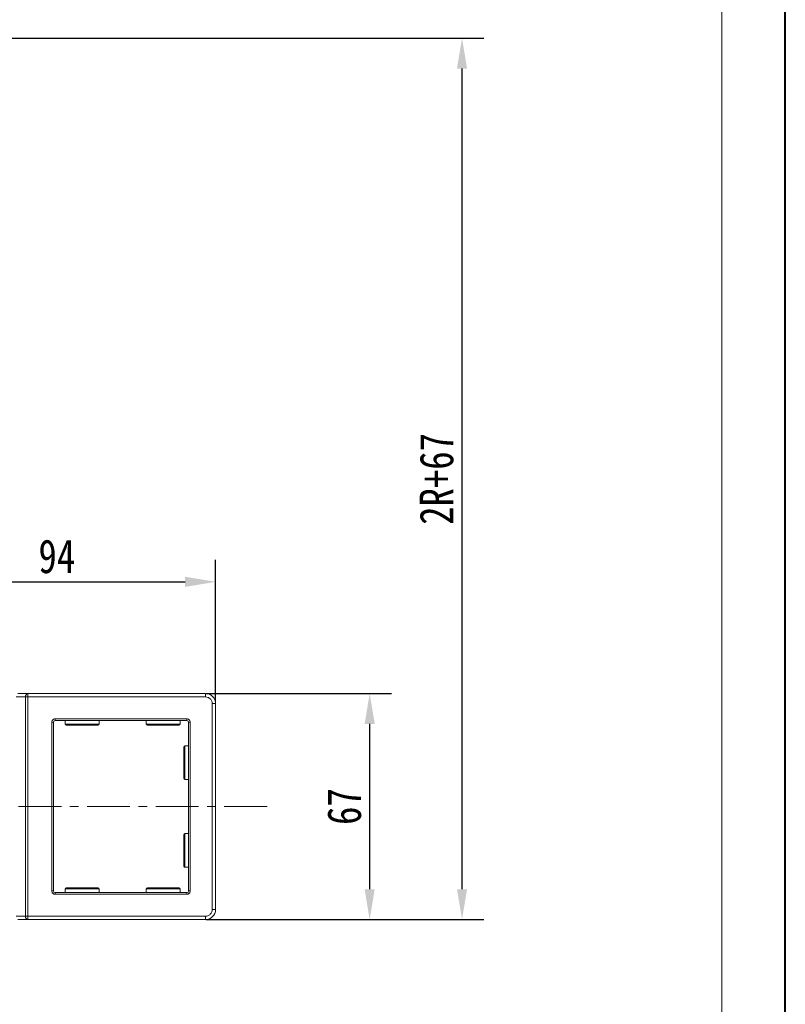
# Model space of a CAD drawing. Header units: millimetres. Extents: x -956 to 636, y -192 to 923.
# Tile 67 of 75: x 395 to 622, y 374 to 666. Entities that reach past the tile are written whole.
import ezdxf

# ---------------------------------------------------------------- set-up
doc = ezdxf.new("R2010")
doc.units = ezdxf.units.MM
doc.linetypes.add('CENTERX2', pattern=[20.32, 12.7, -2.54, 2.54, -2.54])
doc.styles.get("Standard").update_dxf_attribs({"font": '仿宋_GB2312.ttf', "width": 0.8})
doc.dimstyles.new('副本 ISO-45.1', dxfattribs={"dimtxt": 10, "dimasz": 9, "dimexe": 6.5, "dimexo": 0.625, "dimgap": 2.5, "dimtad": 1, "dimdsep": 46, "dimtxsty": 'Standard', "dimcen": 2.5, "dimadec": 0, "dimazin": 0, "dimtfac": 1, "dimtmove": 0, "dimatfit": 3, "dimfxl": 0, "dimarcsym": 0})

# ---------------------------------------------------------------- blocks, each defined once
blk = doc.blocks.new('*D3269')
at = {"color": 0, "lineweight": -2}
for p, q in [((450.38, 466.36), (505.26, 466.36)), ((498.76, 408.36), (498.76, 457.36)), ((450.38, 399.36), (505.26, 399.36))]:
    blk.add_line(p, q, dxfattribs=at)
at = {"color": 0, "lineweight": 9}
for points in [[(497.26, 457.36), (500.26, 457.36), (498.76, 466.36)], [(497.26, 408.36), (500.26, 408.36), (498.76, 399.36)]]:
    blk.add_solid(points, dxfattribs=at)
at = {"layer": 'Defpoints', "color": 0, "lineweight": 9}
for p in [(449.75, 466.36), (498.76, 466.36), (449.75, 399.36)]:
    blk.add_point(p, dxfattribs=at)
at = {"color": 0, "lineweight": 9, "insert": (491.26, 432.86), "char_height": 10, "attachment_point": 5, "rotation": 90}
blk.add_mtext('67', dxfattribs=at)
blk = doc.blocks.new('*D3270')
at = {"color": 0, "lineweight": -2}
for p, q in [((28.62, 660.56), (532.61, 660.56)), ((526.11, 408.36), (526.11, 651.56)), ((450.38, 399.36), (532.61, 399.36))]:
    blk.add_line(p, q, dxfattribs=at)
at = {"color": 0, "lineweight": 9}
for points in [[(524.61, 651.56), (527.61, 651.56), (526.11, 660.56)], [(524.61, 408.36), (527.61, 408.36), (526.11, 399.36)]]:
    blk.add_solid(points, dxfattribs=at)
at = {"layer": 'Defpoints', "color": 0, "lineweight": 9}
for p in [(28, 660.56), (526.11, 660.56), (449.75, 399.36)]:
    blk.add_point(p, dxfattribs=at)
at = {"color": 0, "lineweight": 9, "insert": (518.61, 529.96), "char_height": 10, "attachment_point": 5, "rotation": 90}
blk.add_mtext('2R+67', dxfattribs=at)
blk = doc.blocks.new('*D3267')
at = {"color": 0, "lineweight": -2}
for p, q in [((359.12, 466.49), (359.12, 505.96)), ((453.12, 463.99), (453.12, 505.96)), ((368.12, 499.46), (444.12, 499.46))]:
    blk.add_line(p, q, dxfattribs=at)
at = {"color": 0, "lineweight": 9}
for points in [[(368.12, 500.96), (368.12, 497.96), (359.12, 499.46)], [(444.12, 500.96), (444.12, 497.96), (453.12, 499.46)]]:
    blk.add_solid(points, dxfattribs=at)
at = {"layer": 'Defpoints', "color": 0, "lineweight": 9}
for p in [(453.12, 499.46), (359.12, 465.86), (453.12, 463.36)]:
    blk.add_point(p, dxfattribs=at)
at = {"color": 0, "lineweight": 9, "insert": (406.12, 506.96), "char_height": 10, "attachment_point": 5}
blk.add_mtext('94', dxfattribs=at)

msp = doc.modelspace()

# ---------------------------------------------------------------- linework, layer by layer
at = {"color": 7, "lineweight": 40}
msp.add_line((621.839, -192.306), (621.839, 923.349), dxfattribs=at)
at = {"color": 7, "lineweight": 13}
msp.add_line((603.057, -173.524), (603.057, 904.567), dxfattribs=at)
at = {"color": 7, "linetype": 'Continuous', "lineweight": 15}
for p, q in [((394.119, 465.361), (396.82, 465.361)), ((397.579, 466.361), (394.579, 466.361)), ((396.82, 400.361), (396.82, 465.361)), ((396.82, 465.361), (397.579, 465.361)), ((397.579, 466.361), (397.579, 465.361)), ((450.119, 466.361), (397.579, 466.361)), ((397.579, 465.361), (397.579, 400.361)), ((397.579, 465.361), (450.119, 465.361)), ((450.119, 465.361), (450.119, 466.361)), ((452.119, 463.361), (452.119, 402.361)), ((453.119, 463.361), (452.119, 463.361)), ((453.119, 402.361), (453.119, 463.361)), ((405.619, 458.861), (444.619, 458.861)), ((405.619, 458.861), (405.619, 458.361)), ((444.619, 458.361), (405.619, 458.361)), ((408.619, 458.361), (408.619, 457.261)), ((418.619, 457.261), (418.619, 458.361)), ((432.619, 458.361), (432.619, 457.261)), ((442.619, 457.261), (442.619, 458.361)), ((444.619, 458.861), (444.619, 458.361)), ((404.619, 407.861), (404.619, 457.861)), ((404.619, 457.861), (405.119, 457.861)), ((405.119, 407.861), (405.119, 457.861)), ((408.619, 457.261), (418.619, 457.261)), ((432.619, 457.261), (442.619, 457.261)), ((445.119, 407.861), (445.119, 457.861)), ((445.119, 457.861), (445.619, 457.861)), ((445.619, 457.861), (445.619, 407.861)), ((445.119, 450.861), (444.019, 450.861)), ((444.019, 450.861), (444.019, 440.861)), ((444.019, 440.861), (445.119, 440.861)), ((445.119, 424.861), (444.019, 424.861)), ((444.019, 424.861), (444.019, 414.861)), ((444.019, 414.861), (445.119, 414.861)), ((404.619, 407.861), (405.119, 407.861)), ((405.619, 406.861), (405.619, 407.361)), ((405.619, 407.361), (444.619, 407.361)), ((444.619, 406.861), (405.619, 406.861)), ((408.619, 408.461), (408.619, 407.361)), ((418.619, 408.461), (408.619, 408.461)), ((418.619, 407.361), (418.619, 408.461)), ((432.619, 408.461), (432.619, 407.361)), ((442.619, 408.461), (432.619, 408.461)), ((442.619, 407.361), (442.619, 408.461)), ((444.619, 406.861), (444.619, 407.361)), ((445.619, 407.861), (445.119, 407.861)), ((396.82, 400.361), (394.119, 400.361)), ((397.579, 400.361), (396.82, 400.361)), ((450.119, 400.361), (397.579, 400.361)), ((397.579, 399.361), (397.579, 400.361)), ((450.119, 399.361), (450.119, 400.361)), ((453.119, 402.361), (452.119, 402.361)), ((394.579, 399.361), (397.579, 399.361)), ((397.579, 399.361), (450.119, 399.361))]:
    msp.add_line(p, q, dxfattribs=at)
at = {"color": 1, "linetype": 'CENTERX2', "lineweight": 13}
msp.add_line((468.418, 432.861), (-237.394, 432.861), dxfattribs=at)
at = {"color": 7, "linetype": 'Continuous', "lineweight": 15}
for centre, radius, start, end in [((397.719, 465.467), 0.905, 98.86498, 186.71937), ((450.119, 463.361), 3, 0, 90), ((405.619, 457.861), 0.5, 90, 180), ((444.619, 457.861), 0.5, 0, 90), ((408.919, 457.261), 0.3, 180, 270), ((418.319, 457.261), 0.3, 270, 0), ((432.919, 457.261), 0.3, 180, 270), ((442.319, 457.261), 0.3, 270, 0), ((444.019, 450.561), 0.3, 90, 180), ((444.019, 441.161), 0.3, 180, 270), ((444.019, 424.561), 0.3, 90, 180), ((444.019, 415.161), 0.3, 180, 270), ((408.919, 408.461), 0.3, 90, 180), ((418.319, 408.461), 0.3, 0, 90), ((432.919, 408.461), 0.3, 90, 180), ((442.319, 408.461), 0.3, 0, 90), ((405.619, 407.861), 0.5, 180, 270), ((444.619, 407.861), 0.5, 270, 0), ((397.719, 400.255), 0.905, 173.28063, 261.13502), ((450.119, 402.361), 3, 270, 0)]:
    msp.add_arc(centre, radius, start, end, dxfattribs=at)
for points, knots in [([(450.119, 465.361), (450.371, 465.334), (450.759, 465.293), (451.225, 465.043), (451.543, 464.785), (451.802, 464.467), (452.051, 464.001), (452.092, 463.612), (452.119, 463.361)], [0, 0, 0, 0, 0.2394429, 0.3698071, 0.5000001, 0.6303641, 0.7605571, 1, 1, 1, 1]), ([(404.619, 457.861), (404.633, 457.987), (404.653, 458.181), (404.778, 458.414), (404.907, 458.573), (405.066, 458.702), (405.299, 458.827), (405.493, 458.847), (405.619, 458.861)], [0, 0, 0, 0, 0.239443, 0.3695502, 0.4999998, 0.6301073, 0.760557, 1, 1, 1, 1]), ([(444.619, 458.861), (444.745, 458.847), (444.939, 458.827), (445.172, 458.702), (445.331, 458.573), (445.46, 458.414), (445.585, 458.181), (445.606, 457.987), (445.619, 457.861)], [0, 0, 0, 0, 0.23944295, 0.36955024, 0.49999985, 0.63010729, 0.76055705, 1, 1, 1, 1]), ([(408.919, 456.961), (408.982, 456.961), (409.078, 456.961), (409.665, 456.961), (410.271, 456.961), (411.024, 456.961), (412.118, 456.961), (413.619, 456.961), (415.12, 456.961), (416.214, 456.961), (416.967, 456.961), (417.574, 456.961), (418.16, 456.961), (418.256, 456.961), (418.319, 456.961)], [0, 0, 0, 0, 0.1197284, 0.1841803, 0.25, 0.3158197, 0.3802716, 0.5, 0.6197284, 0.6841803, 0.75, 0.8158197, 0.8802716, 1, 1, 1, 1]), ([(432.919, 456.961), (432.982, 456.961), (433.078, 456.961), (433.665, 456.961), (434.271, 456.961), (435.024, 456.961), (436.118, 456.961), (437.619, 456.961), (439.12, 456.961), (440.214, 456.961), (440.967, 456.961), (441.574, 456.961), (442.16, 456.961), (442.256, 456.961), (442.319, 456.961)], [0, 0, 0, 0, 0.1197284, 0.1841803, 0.25, 0.3158197, 0.3802716, 0.5, 0.6197284, 0.6841803, 0.75, 0.8158197, 0.8802716, 1, 1, 1, 1]), ([(443.719, 450.561), (443.719, 450.498), (443.719, 450.402), (443.719, 449.815), (443.719, 449.209), (443.719, 448.456), (443.719, 447.362), (443.719, 446.452), (443.719, 445.861)], [0, 0, 0, 0, 0.2394568, 0.3683607, 0.5, 0.6316393, 0.7605432, 1, 1, 1, 1]), ([(443.719, 445.861), (443.719, 445.27), (443.719, 444.36), (443.719, 443.266), (443.719, 442.513), (443.719, 441.906), (443.719, 441.32), (443.719, 441.224), (443.719, 441.161)], [0, 0, 0, 0, 0.2394568, 0.3683607, 0.5, 0.6316393, 0.7605432, 1, 1, 1, 1]), ([(443.719, 424.561), (443.719, 424.498), (443.719, 424.402), (443.719, 423.815), (443.719, 423.209), (443.719, 422.456), (443.719, 421.362), (443.719, 420.452), (443.719, 419.861)], [0, 0, 0, 0, 0.2394568, 0.3683607, 0.5, 0.6316393, 0.7605432, 1, 1, 1, 1]), ([(443.719, 419.861), (443.719, 419.27), (443.719, 418.36), (443.719, 417.266), (443.719, 416.513), (443.719, 415.906), (443.719, 415.32), (443.719, 415.224), (443.719, 415.161)], [0, 0, 0, 0, 0.2394568, 0.3683607, 0.5, 0.6316393, 0.7605432, 1, 1, 1, 1]), ([(418.319, 408.761), (418.256, 408.761), (418.16, 408.761), (417.574, 408.761), (416.967, 408.761), (416.214, 408.761), (415.12, 408.761), (413.619, 408.761), (412.118, 408.761), (411.024, 408.761), (410.271, 408.761), (409.665, 408.761), (409.078, 408.761), (408.982, 408.761), (408.919, 408.761)], [0, 0, 0, 0, 0.1197284, 0.1841803, 0.25, 0.3158197, 0.3802716, 0.5, 0.6197284, 0.6841803, 0.75, 0.8158197, 0.8802716, 1, 1, 1, 1]), ([(442.319, 408.761), (442.256, 408.761), (442.16, 408.761), (441.574, 408.761), (440.967, 408.761), (440.214, 408.761), (439.12, 408.761), (437.619, 408.761), (436.118, 408.761), (435.024, 408.761), (434.271, 408.761), (433.665, 408.761), (433.078, 408.761), (432.982, 408.761), (432.919, 408.761)], [0, 0, 0, 0, 0.1197284, 0.1841803, 0.25, 0.3158197, 0.3802716, 0.5, 0.6197284, 0.6841803, 0.75, 0.8158197, 0.8802716, 1, 1, 1, 1]), ([(405.619, 406.861), (405.493, 406.874), (405.299, 406.895), (405.066, 407.02), (404.907, 407.149), (404.778, 407.308), (404.653, 407.541), (404.633, 407.735), (404.619, 407.861)], [0, 0, 0, 0, 0.239443, 0.3695502, 0.4999998, 0.6301073, 0.760557, 1, 1, 1, 1]), ([(445.619, 407.861), (445.606, 407.735), (445.585, 407.541), (445.461, 407.308), (445.331, 407.149), (445.172, 407.02), (444.939, 406.895), (444.745, 406.874), (444.619, 406.861)], [0, 0, 0, 0, 0.239443, 0.3695502, 0.4999998, 0.6301073, 0.760557, 1, 1, 1, 1]), ([(452.119, 402.361), (452.092, 402.109), (452.051, 401.721), (451.802, 401.255), (451.543, 400.937), (451.225, 400.678), (450.759, 400.429), (450.371, 400.388), (450.119, 400.361)], [0, 0, 0, 0, 0.2394429, 0.3698071, 0.5000001, 0.6303641, 0.7605571, 1, 1, 1, 1])]:
    msp.add_open_spline(points, degree=3, knots=knots, dxfattribs=at)

# ---------------------------------------------------------------- dimensions: what is measured, and where the dimension line sits
at = {"color": 5, "lineweight": 9}
dim = msp.add_linear_dim(base=(526.109, 660.561), p1=(449.754, 399.361), p2=(27.996, 660.561), angle=90, text='2R+67', dimstyle='副本 ISO-45.1', dxfattribs=at)
dim.commit()
dim.dimension.update_dxf_attribs({"geometry": '*D3270', "text_midpoint": (518.609, 529.961)})
dim = msp.add_linear_dim(base=(453.119, 499.46), p1=(359.119, 465.861), p2=(453.119, 463.361), dimstyle='副本 ISO-45.1', dxfattribs=at)
dim.commit()
dim.dimension.update_dxf_attribs({"geometry": '*D3267', "text_midpoint": (406.119, 506.96)})
dim = msp.add_linear_dim(base=(498.761, 466.361), p1=(449.754, 399.361), p2=(449.754, 466.361), angle=90, dimstyle='副本 ISO-45.1', dxfattribs=at)
dim.commit()
dim.dimension.update_dxf_attribs({"geometry": '*D3269', "text_midpoint": (491.261, 432.861)})

doc.saveas('drawing.dxf')
